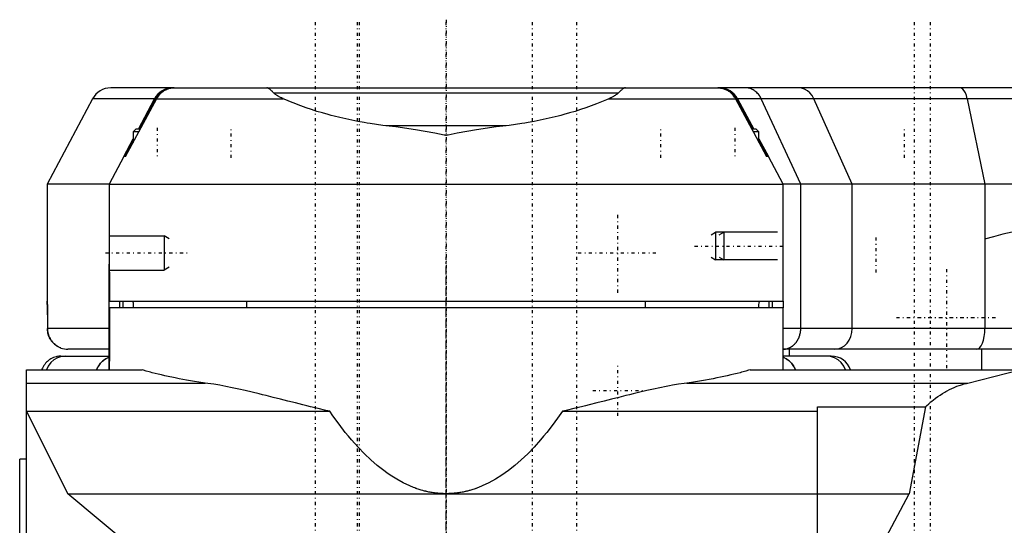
# Model space of a CAD drawing. Extents: x -545 to 345, y -109 to 109.
# Tile 4 of 6: x -162 to -19, y 35 to 109. Entities that reach past the tile are written whole.
import ezdxf

# ---------------------------------------------------------------- set-up
doc = ezdxf.new("R2010")
doc.units = 0
doc.linetypes.add('CENTER', pattern=[1.5, 0.45, -0.5, 0.05, -0.5])
for name, color, linetype in [('AM_0', 7, 'CONTINUOUS'), ('AM_10', 7, 'CONTINUOUS'), ('AM_7', 7, 'CENTER')]:
    doc.layers.add(name, color=color, linetype=linetype)

msp = doc.modelspace()

# ---------------------------------------------------------------- linework, layer by layer
at = {"layer": 'AM_0', "color": 7, "linetype": 'CONTINUOUS'}
for p, q in [((-139.75, 99), (-148.75, 99)), ((-140.04, 98.95), (-140.03, 98.95)), ((-139.75, 99), (-60.25, 99)), ((30.75, 99), (-60.48, 99)), ((-151.4, 97.41), (-158, 85)), ((-142.4, 97.41), (-151.4, 97.41)), ((-146.61, 89), (-142.08, 97.45)), ((-144.74, 93), (-142.4, 97.41)), ((-144.61, 93), (-142.26, 97.41)), ((-142.26, 97.41), (-142.4, 97.41)), ((-142.11, 97.41), (-123.67, 97.41)), ((-142, 97.82), (-142, 97.59)), ((-74.95, 98.24), (-125.05, 98.24)), ((-76.33, 97.41), (-57.89, 97.41)), ((-58, 97.82), (-58, 97.59)), ((-57.92, 97.45), (-53.39, 89)), ((-57.89, 97.41), (-55.54, 93)), ((-57.74, 97.41), (-57.6, 97.41)), ((-57.74, 97.41), (-55.39, 93)), ((-57.6, 97.41), (-55.26, 93)), ((17.15, 97.41), (-57.6, 97.41)), ((-48.42, 85), (-54.17, 97.41)), ((-40.93, 85), (-46.53, 97.41)), ((-24.22, 97.41), (-21.64, 85)), ((-91.26, 93.47), (-108.74, 93.47)), ((-145.1, 93), (-145.5, 92.6)), ((-145.5, 92.6), (-145.5, 91.07)), ((-144.68, 92.6), (-145.5, 92.6)), ((-144.46, 93), (-145.1, 93)), ((-99.71, 92.13), (-100.29, 92.13)), ((-54.9, 93), (-55.54, 93)), ((-54.5, 92.6), (-55.32, 92.6)), ((-54.5, 92.6), (-54.9, 93)), ((-54.5, 91.07), (-54.5, 92.6)), ((-146.87, 89), (-145.5, 91.58)), ((-146.74, 89), (-145.5, 91.33)), ((-54.5, 91.58), (-53.13, 89)), ((-54.5, 91.33), (-53.26, 89)), ((-146.87, 89), (-149, 85)), ((-146.61, 89), (-146.87, 89)), ((-53.13, 89), (-53.39, 89)), ((-51, 85), (-53.13, 89)), ((-158, 85), (-158, 68)), ((-149.05, 85), (-158, 85)), ((-149, 85), (-149, 73.43)), ((-149, 85), (-51, 85)), ((-51, 68), (-51, 85)), ((40, 85), (-50.98, 85)), ((-48.42, 64), (-48.42, 85)), ((-40.93, 64), (-40.93, 85)), ((-21.64, 85), (-21.64, 64)), ((-149, 73.42), (-149, 73.43)), ((-149, 58.06), (-149, 73.37)), ((-148.97, 72.33), (-148.97, 72.42)), ((-148.96, 72.06), (-148.96, 72.15)), ((-148.96, 71.43), (-148.96, 68)), ((-148.96, 68), (-51, 68)), ((-147.48, 68), (-147.48, 67)), ((-147.44, 67), (-147.44, 68)), ((-146.96, 67), (-146.96, 68)), ((-129, 68), (-129, 67)), ((-71, 67), (-71, 68)), ((-53.04, 68), (-53.04, 67)), ((-52.56, 68), (-52.56, 67)), ((-52.52, 67), (-52.52, 68)), ((-51, 68), (-51, 67)), ((-157.97, 66), (-157.97, 64)), ((-51, 67), (-148.96, 67)), ((-148.96, 67), (-148.96, 60)), ((-51, 58), (-51, 67)), ((-149.05, 64), (-157.97, 64)), ((5.41, 64), (-50.98, 64)), ((-156, 61.18), (-156, 61.17)), ((-149.04, 61), (-155, 61)), ((0.94, 61), (-51, 61)), ((-50.08, 60), (-50.08, 61)), ((-22.07, 58), (-22.07, 61)), ((-156, 60), (-149, 60)), ((-44, 60), (-51, 60)), ((-161, 58), (-144.2, 58)), ((-161, 2), (-161, 58)), ((-149, 58.02), (-148.99, 58.21)), ((-55.8, 58), (-14, 58)), ((-24.14, 56.08), (-16.58, 58)), ((-161, 56.08), (-135.03, 56.08)), ((-64.97, 56.08), (-24.14, 56.08)), ((-161, 51.99), (-116.92, 51.99)), ((-161, 51.94), (-155, 40)), ((-83.08, 51.99), (-46, 51.99)), ((-46, 52.62), (-30.28, 52.62)), ((-46, 21.69), (-46, 52.62)), ((-30.28, 52.62), (-32.65, 40)), ((-161, 45), (-162, 45)), ((-162, -45), (-162, 45)), ((-155, 40), (-32.65, 40)), ((-133.59, 22.18), (-155, 40)), ((-37.85, 30.18), (-32.65, 40))]:
    msp.add_line(p, q, dxfattribs=at)
for points in [[(-46.53, 97.41), (-46.78, 97.86), (-47.09, 98.25), (-47.46, 98.57), (-47.87, 98.81), (-48.32, 98.95), (-48.77, 99)], [(-24.22, 97.41), (-24.34, 97.86), (-24.48, 98.25), (-24.65, 98.57), (-24.84, 98.81), (-25.05, 98.95), (-25.26, 99)], [(-43.48, 61), (-42.98, 61.06), (-42.5, 61.23), (-42.06, 61.51), (-41.68, 61.88), (-41.36, 62.33), (-41.12, 62.85), (-40.98, 63.41), (-40.93, 64)], [(-22.82, 61), (-22.59, 61.06), (-22.37, 61.23), (-22.17, 61.51), (-21.99, 61.88), (-21.84, 62.33), (-21.73, 62.85), (-21.67, 63.41), (-21.64, 64)], [(-155.31, 60), (-155.91, 59.94), (-156.49, 59.75), (-157.02, 59.45), (-157.48, 59.05), (-157.84, 58.56), (-158.1, 58)], [(-149, 59.83), (-149.48, 59.61), (-149.91, 59.3), (-150.29, 58.93), (-150.59, 58.49), (-150.81, 58)], [(-49.19, 58), (-49.41, 58.49), (-49.71, 58.93), (-50.09, 59.3), (-50.52, 59.61), (-51, 59.83)], [(-41.9, 58), (-42.16, 58.56), (-42.52, 59.05), (-42.98, 59.45), (-43.51, 59.75), (-44.09, 59.94), (-44.69, 60)]]:
    msp.add_lwpolyline(points, dxfattribs=at)
for points in [[(-142, 97.82, 0), (-141.95, 97.88, 0), (-141.85, 98.01, 0), (-141.74, 98.12, 0), (-141.68, 98.18, 0), (-141.62, 98.23, 0), (-141.5, 98.33, 0), (-141.37, 98.43, 0), (-141.24, 98.52, 0), (-141.11, 98.6, 0), (-140.97, 98.68, 0), (-140.9, 98.71, 0), (-140.83, 98.74, 0), (-140.68, 98.8, 0), (-140.54, 98.85, 0), (-140.4, 98.89, 0), (-140.25, 98.93, 0), (-140.1, 98.96, 0), (-140.03, 98.97, 0), (-139.96, 98.98, 0), (-139.81, 98.99, 0), (-139.67, 99, 0), (-139.6, 99, 0)], [(-139.52, 99, 0), (-139.59, 99, 0), (-139.74, 98.99, 0), (-139.9, 98.97, 0), (-139.97, 98.96, 0), (-140.05, 98.95, 0), (-140.21, 98.91, 0), (-140.36, 98.87, 0), (-140.52, 98.81, 0), (-140.67, 98.75, 0), (-140.82, 98.68, 0), (-140.89, 98.64, 0), (-140.97, 98.6, 0), (-141.11, 98.51, 0), (-141.25, 98.41, 0), (-141.38, 98.3, 0), (-141.51, 98.19, 0), (-141.63, 98.07, 0), (-141.69, 98, 0), (-141.75, 97.94, 0), (-141.85, 97.8, 0), (-141.95, 97.66, 0), (-142, 97.59, 0)], [(-142, 97.59, 0), (-141.97, 97.64, 0), (-141.9, 97.74, 0), (-141.83, 97.83, 0), (-141.8, 97.88, 0), (-141.76, 97.92, 0), (-141.68, 98.01, 0), (-141.6, 98.1, 0), (-141.52, 98.18, 0), (-141.43, 98.26, 0), (-141.34, 98.33, 0), (-141.3, 98.37, 0), (-141.25, 98.4, 0), (-141.16, 98.47, 0), (-141.06, 98.54, 0), (-140.97, 98.6, 0), (-140.87, 98.65, 0), (-140.76, 98.7, 0), (-140.71, 98.73, 0), (-140.66, 98.75, 0), (-140.56, 98.8, 0), (-140.45, 98.84, 0), (-140.4, 98.85, 0)], [(-139.82, 98.98, 0), (-139.77, 98.99, 0), (-139.67, 99, 0), (-139.57, 99, 0), (-139.52, 99, 0)], [(-125.05, 98.24, 0), (-125.09, 98.28, 0), (-125.18, 98.37, 0), (-125.26, 98.45, 0), (-125.3, 98.49, 0), (-125.33, 98.53, 0), (-125.41, 98.6, 0), (-125.48, 98.66, 0), (-125.55, 98.72, 0), (-125.61, 98.78, 0), (-125.68, 98.83, 0), (-125.71, 98.85, 0), (-125.74, 98.87, 0), (-125.8, 98.91, 0), (-125.85, 98.93, 0), (-125.9, 98.96, 0), (-125.94, 98.97, 0), (-125.98, 98.99, 0), (-126, 98.99, 0), (-126.01, 98.99, 0), (-126.04, 99, 0), (-126.06, 99, 0), (-126.07, 99, 0), (-126.07, 99, 0), (-126.07, 99, 0), (-126.07, 99, 0), (-126.08, 99, 0), (-126.08, 99, 0), (-126.08, 99, 0), (-126.08, 99, 0), (-126.08, 99, 0), (-126.08, 99, 0), (-126.08, 99, 0), (-126.08, 99, 0), (-126.08, 99, 0), (-126.08, 99, 0), (-126.08, 99, 0), (-126.08, 99, 0), (-126.08, 99, 0), (-126.08, 99, 0), (-126.08, 99, 0), (-126.08, 99, 0), (-126.08, 99, 0), (-126.08, 99, 0), (-126.08, 99, 0), (-126.08, 99, 0), (-126.08, 99, 0), (-126.08, 99, 0), (-126.08, 99, 0), (-126.08, 99, 0), (-126.08, 99, 0), (-126.08, 99, 0), (-126.08, 99, 0), (-126.08, 99, 0), (-126.08, 99, 0), (-126.08, 99, 0), (-126.08, 99, 0), (-126.08, 99, 0), (-126.08, 99, 0), (-126.08, 99, 0), (-126.08, 99, 0), (-126.08, 99, 0), (-126.08, 99, 0), (-126.08, 99, 0), (-126.08, 99, 0), (-126.08, 99, 0), (-126.08, 99, 0), (-126.08, 99, 0), (-126.08, 99, 0), (-126.08, 99, 0), (-126.08, 99, 0), (-126.08, 99, 0), (-126.08, 99, 0), (-126.08, 99, 0), (-126.08, 99, 0), (-126.08, 99, 0), (-126.08, 99, 0), (-126.08, 99, 0), (-126.08, 99, 0), (-126.08, 99, 0), (-126.08, 99, 0), (-126.08, 99, 0), (-126.08, 99, 0), (-126.08, 99, 0), (-126.08, 99, 0), (-126.08, 99, 0), (-126.08, 99, 0), (-126.08, 99, 0), (-126.08, 99, 0), (-126.08, 99, 0), (-126.08, 99, 0), (-126.08, 99, 0), (-126.08, 99, 0), (-126.08, 99, 0), (-126.08, 99, 0), (-126.08, 99, 0), (-126.08, 99, 0), (-126.08, 99, 0), (-126.08, 99, 0), (-126.08, 99, 0), (-126.08, 99, 0), (-126.08, 99, 0), (-126.08, 99, 0), (-126.08, 99, 0), (-126.08, 99, 0), (-126.08, 99, 0), (-126.08, 99, 0), (-126.08, 99, 0), (-126.08, 99, 0), (-126.08, 99, 0), (-126.08, 99, 0), (-126.08, 99, 0), (-126.08, 99, 0)], [(-73.92, 99, 0), (-73.92, 99, 0), (-73.92, 99, 0), (-73.92, 99, 0), (-73.92, 99, 0), (-73.92, 99, 0), (-73.92, 99, 0), (-73.92, 99, 0), (-73.92, 99, 0), (-73.92, 99, 0), (-73.92, 99, 0), (-73.92, 99, 0), (-73.92, 99, 0), (-73.92, 99, 0), (-73.92, 99, 0), (-73.92, 99, 0), (-73.92, 99, 0), (-73.92, 99, 0), (-73.92, 99, 0), (-73.92, 99, 0), (-73.92, 99, 0), (-73.92, 99, 0), (-73.92, 99, 0), (-73.92, 99, 0), (-73.92, 99, 0), (-73.92, 99, 0), (-73.92, 99, 0), (-73.92, 99, 0), (-73.92, 99, 0), (-73.92, 99, 0), (-73.92, 99, 0), (-73.92, 99, 0), (-73.92, 99, 0), (-73.92, 99, 0), (-73.92, 99, 0), (-73.92, 99, 0), (-73.92, 99, 0), (-73.92, 99, 0), (-73.92, 99, 0), (-73.92, 99, 0), (-73.92, 99, 0), (-73.92, 99, 0), (-73.92, 99, 0), (-73.92, 99, 0), (-73.92, 99, 0), (-73.92, 99, 0), (-73.92, 99, 0), (-73.92, 99, 0), (-73.92, 99, 0), (-73.92, 99, 0), (-73.92, 99, 0), (-73.92, 99, 0), (-73.92, 99, 0), (-73.92, 99, 0), (-73.92, 99, 0), (-73.92, 99, 0), (-73.92, 99, 0), (-73.92, 99, 0), (-73.92, 99, 0), (-73.92, 99, 0), (-73.92, 99, 0), (-73.92, 99, 0), (-73.92, 99, 0), (-73.92, 99, 0), (-73.92, 99, 0), (-73.92, 99, 0), (-73.92, 99, 0), (-73.92, 99, 0), (-73.92, 99, 0), (-73.92, 99, 0), (-73.92, 99, 0), (-73.92, 99, 0), (-73.92, 99, 0), (-73.92, 99, 0), (-73.92, 99, 0), (-73.93, 99, 0), (-73.93, 99, 0), (-73.94, 99, 0), (-73.94, 99, 0), (-73.95, 99, 0), (-73.98, 98.99, 0), (-74.02, 98.98, 0), (-74.05, 98.98, 0), (-74.07, 98.97, 0), (-74.12, 98.95, 0), (-74.17, 98.93, 0), (-74.22, 98.9, 0), (-74.27, 98.86, 0), (-74.33, 98.82, 0), (-74.35, 98.8, 0), (-74.38, 98.78, 0), (-74.44, 98.73, 0), (-74.5, 98.68, 0), (-74.56, 98.62, 0), (-74.63, 98.56, 0), (-74.7, 98.5, 0), (-74.73, 98.46, 0), (-74.77, 98.43, 0), (-74.84, 98.36, 0), (-74.91, 98.28, 0), (-74.95, 98.24, 0)], [(-58, 97.59, 0), (-58.05, 97.66, 0), (-58.15, 97.8, 0), (-58.25, 97.94, 0), (-58.31, 98, 0), (-58.37, 98.07, 0), (-58.49, 98.19, 0), (-58.62, 98.3, 0), (-58.75, 98.41, 0), (-58.89, 98.51, 0), (-59.03, 98.6, 0), (-59.11, 98.64, 0), (-59.18, 98.68, 0), (-59.33, 98.75, 0), (-59.48, 98.81, 0), (-59.64, 98.87, 0), (-59.8, 98.91, 0), (-59.95, 98.95, 0), (-60.03, 98.96, 0), (-60.1, 98.97, 0), (-60.26, 98.99, 0), (-60.41, 99, 0), (-60.48, 99, 0)], [(-60.4, 99, 0), (-60.33, 99, 0), (-60.19, 98.99, 0), (-60.05, 98.98, 0), (-59.97, 98.97, 0), (-59.9, 98.96, 0), (-59.75, 98.93, 0), (-59.61, 98.9, 0), (-59.46, 98.85, 0), (-59.31, 98.8, 0), (-59.17, 98.74, 0), (-59.1, 98.71, 0), (-59.03, 98.68, 0), (-58.89, 98.6, 0), (-58.76, 98.52, 0), (-58.63, 98.43, 0), (-58.5, 98.33, 0), (-58.38, 98.23, 0), (-58.32, 98.18, 0), (-58.26, 98.12, 0), (-58.15, 98.01, 0), (-58.05, 97.88, 0), (-58, 97.82, 0)], [(-60.39, 99, 0), (-60.33, 99, 0), (-60.21, 98.99, 0), (-60.09, 98.97, 0), (-60.03, 98.96, 0), (-59.97, 98.95, 0), (-59.85, 98.93, 0), (-59.73, 98.89, 0), (-59.61, 98.86, 0), (-59.49, 98.81, 0), (-59.37, 98.77, 0), (-59.31, 98.74, 0), (-59.25, 98.71, 0), (-59.13, 98.65, 0), (-59.02, 98.59, 0), (-58.91, 98.52, 0), (-58.8, 98.44, 0), (-58.7, 98.36, 0), (-58.64, 98.32, 0), (-58.59, 98.28, 0), (-58.49, 98.19, 0), (-58.4, 98.1, 0), (-58.35, 98.05, 0)], [(-54.17, 97.41, 0), (-54.21, 97.49, 0), (-54.29, 97.64, 0), (-54.38, 97.79, 0), (-54.43, 97.86, 0), (-54.48, 97.93, 0), (-54.58, 98.06, 0), (-54.69, 98.19, 0), (-54.81, 98.31, 0), (-54.93, 98.42, 0), (-55.06, 98.52, 0), (-55.13, 98.57, 0), (-55.2, 98.62, 0), (-55.34, 98.7, 0), (-55.48, 98.77, 0), (-55.63, 98.84, 0), (-55.78, 98.89, 0), (-55.93, 98.93, 0), (-56.01, 98.95, 0), (-56.09, 98.97, 0), (-56.24, 98.99, 0), (-56.4, 99, 0), (-56.48, 99, 0)], [(-142.26, 97.41, 0), (-142.23, 97.48, 0), (-142.14, 97.62, 0), (-142.05, 97.75, 0), (-142, 97.82, 0)], [(-142, 97.59, 0), (-142.02, 97.56, 0), (-142.06, 97.5, 0), (-142.09, 97.44, 0), (-142.11, 97.41, 0)], [(-142.08, 97.45, 0), (-142.07, 97.48, 0), (-142.04, 97.52, 0), (-142.01, 97.57, 0), (-142, 97.59, 0)], [(-123.67, 97.41, 0), (-123.71, 97.43, 0), (-123.81, 97.47, 0), (-123.9, 97.52, 0), (-123.95, 97.54, 0), (-123.99, 97.56, 0), (-124.08, 97.6, 0), (-124.17, 97.65, 0), (-124.25, 97.69, 0), (-124.33, 97.74, 0), (-124.42, 97.78, 0), (-124.45, 97.81, 0), (-124.49, 97.83, 0), (-124.57, 97.88, 0), (-124.64, 97.92, 0), (-124.71, 97.97, 0), (-124.78, 98.02, 0), (-124.85, 98.06, 0), (-124.88, 98.09, 0), (-124.91, 98.11, 0), (-124.96, 98.16, 0), (-125.02, 98.21, 0), (-125.05, 98.24, 0)], [(-108.74, 93.47, 0), (-109.2, 93.53, 0), (-110.12, 93.66, 0), (-111.03, 93.8, 0), (-111.48, 93.87, 0), (-111.93, 93.95, 0), (-112.82, 94.11, 0), (-113.71, 94.29, 0), (-114.58, 94.48, 0), (-115.44, 94.67, 0), (-116.29, 94.88, 0), (-116.71, 94.99, 0), (-117.13, 95.1, 0), (-117.95, 95.34, 0), (-118.77, 95.58, 0), (-119.56, 95.83, 0), (-120.34, 96.1, 0), (-121.11, 96.37, 0), (-121.49, 96.51, 0), (-121.86, 96.66, 0), (-122.6, 96.95, 0), (-123.31, 97.25, 0), (-123.67, 97.41, 0)], [(-76.33, 97.41, 0), (-76.69, 97.25, 0), (-77.4, 96.95, 0), (-78.14, 96.66, 0), (-78.51, 96.51, 0), (-78.89, 96.37, 0), (-79.66, 96.1, 0), (-80.44, 95.83, 0), (-81.23, 95.58, 0), (-82.05, 95.34, 0), (-82.87, 95.1, 0), (-83.29, 94.99, 0), (-83.71, 94.88, 0), (-84.56, 94.67, 0), (-85.42, 94.48, 0), (-86.29, 94.29, 0), (-87.18, 94.11, 0), (-88.07, 93.95, 0), (-88.52, 93.87, 0), (-88.97, 93.8, 0), (-89.88, 93.66, 0), (-90.8, 93.53, 0), (-91.26, 93.47, 0)], [(-74.95, 98.24, 0), (-74.98, 98.21, 0), (-75.04, 98.16, 0), (-75.09, 98.11, 0), (-75.12, 98.09, 0), (-75.15, 98.06, 0), (-75.22, 98.02, 0), (-75.29, 97.97, 0), (-75.36, 97.92, 0), (-75.43, 97.88, 0), (-75.51, 97.83, 0), (-75.55, 97.81, 0), (-75.58, 97.78, 0), (-75.67, 97.74, 0), (-75.75, 97.69, 0), (-75.83, 97.65, 0), (-75.92, 97.6, 0), (-76.01, 97.56, 0), (-76.05, 97.54, 0), (-76.1, 97.52, 0), (-76.19, 97.47, 0), (-76.29, 97.43, 0), (-76.33, 97.41, 0)], [(-58.11, 97.76, 0), (-58.09, 97.73, 0), (-58.05, 97.67, 0), (-58.02, 97.62, 0), (-58, 97.59, 0)], [(-58, 97.82, 0), (-57.95, 97.75, 0), (-57.86, 97.62, 0), (-57.77, 97.48, 0), (-57.74, 97.41, 0)], [(-58, 97.59, 0), (-57.99, 97.57, 0), (-57.96, 97.52, 0), (-57.93, 97.48, 0), (-57.92, 97.45, 0)], [(-100.29, 92.13, 0), (-101.63, 92.4, 0), (-104.42, 92.91, 0), (-107.3, 93.32, 0), (-108.74, 93.47, 0)], [(-91.26, 93.47, 0), (-92.7, 93.32, 0), (-95.58, 92.91, 0), (-98.37, 92.4, 0), (-99.71, 92.13, 0)], [(-149, 73.43, 0), (-149, 73.43, 0), (-149, 73.43, 0), (-149, 73.43, 0), (-149, 73.43, 0), (-149, 73.43, 0), (-149, 73.43, 0), (-149, 73.42, 0), (-149, 73.42, 0), (-149, 73.42, 0), (-149, 73.42, 0), (-149, 73.41, 0), (-149, 73.41, 0), (-149, 73.41, 0), (-149, 73.4, 0), (-149, 73.4, 0), (-149, 73.39, 0), (-149, 73.39, 0), (-149, 73.38, 0), (-149, 73.38, 0), (-149, 73.37, 0), (-149, 73.37, 0), (-149, 73.36, 0), (-149, 73.36, 0), (-149, 73.35, 0), (-149, 73.34, 0), (-149, 73.34, 0), (-149, 73.33, 0), (-149, 73.32, 0), (-149, 73.31, 0), (-149, 73.3, 0), (-148.99, 73.29, 0), (-148.99, 73.28, 0), (-148.99, 73.28, 0), (-148.99, 73.27, 0), (-148.99, 73.26, 0), (-148.99, 73.25, 0), (-148.99, 73.24, 0), (-148.99, 73.22, 0), (-148.99, 73.21, 0), (-148.99, 73.2, 0), (-148.99, 73.2, 0), (-148.99, 73.18, 0), (-148.99, 73.17, 0), (-148.99, 73.15, 0), (-148.99, 73.14, 0), (-148.99, 73.12, 0), (-148.99, 73.11, 0), (-148.99, 73.11, 0), (-148.99, 73.09, 0), (-148.99, 73.07, 0), (-148.99, 73.06, 0), (-148.99, 73.04, 0), (-148.99, 73.02, 0), (-148.98, 73.01, 0), (-148.98, 73, 0), (-148.98, 72.99, 0), (-148.98, 72.97, 0), (-148.98, 72.95, 0), (-148.98, 72.93, 0), (-148.98, 72.91, 0), (-148.98, 72.9, 0), (-148.98, 72.89, 0), (-148.98, 72.87, 0), (-148.98, 72.85, 0), (-148.98, 72.84, 0), (-148.98, 72.83, 0), (-148.98, 72.81, 0), (-148.98, 72.79, 0), (-148.98, 72.78, 0), (-148.98, 72.77, 0), (-148.98, 72.75, 0), (-148.98, 72.73, 0), (-148.98, 72.71, 0), (-148.98, 72.69, 0), (-148.97, 72.66, 0), (-148.97, 72.65, 0), (-148.97, 72.64, 0), (-148.97, 72.62, 0), (-148.97, 72.59, 0), (-148.97, 72.57, 0), (-148.97, 72.55, 0), (-148.97, 72.52, 0), (-148.97, 72.51, 0), (-148.97, 72.5, 0), (-148.97, 72.47, 0), (-148.97, 72.45, 0), (-148.97, 72.42, 0), (-148.97, 72.4, 0), (-148.97, 72.37, 0), (-148.97, 72.36, 0), (-148.97, 72.34, 0), (-148.97, 72.32, 0), (-148.97, 72.29, 0), (-148.97, 72.26, 0), (-148.97, 72.24, 0), (-148.97, 72.21, 0), (-148.97, 72.2, 0), (-148.96, 72.18, 0), (-148.96, 72.15, 0), (-148.96, 72.13, 0), (-148.96, 72.1, 0), (-148.96, 72.07, 0), (-148.96, 72.04, 0), (-148.96, 72.03, 0), (-148.96, 72.01, 0), (-148.96, 71.99, 0), (-148.96, 71.96, 0), (-148.96, 71.94, 0), (-148.96, 71.93, 0), (-148.96, 71.9, 0), (-148.96, 71.87, 0), (-148.96, 71.86, 0), (-148.96, 71.84, 0), (-148.96, 71.81, 0), (-148.96, 71.79, 0), (-148.96, 71.76, 0), (-148.96, 71.73, 0), (-148.96, 71.7, 0), (-148.96, 71.69, 0), (-148.96, 71.67, 0), (-148.96, 71.64, 0), (-148.96, 71.61, 0), (-148.96, 71.59, 0), (-148.96, 71.56, 0), (-148.96, 71.53, 0), (-148.96, 71.51, 0), (-148.96, 71.5, 0), (-148.96, 71.47, 0), (-148.96, 71.44, 0), (-148.96, 71.43, 0)], [(-158, 68, 0), (-158, 68, 0), (-158, 68, 0), (-158, 68, 0), (-158, 68, 0), (-158, 68, 0), (-158, 68, 0), (-158, 67.99, 0), (-158, 67.99, 0), (-158, 67.99, 0), (-158, 67.99, 0), (-158, 67.98, 0), (-158, 67.98, 0), (-158, 67.98, 0), (-158, 67.97, 0), (-158, 67.97, 0), (-158, 67.96, 0), (-158, 67.96, 0), (-158, 67.95, 0), (-158, 67.95, 0), (-158, 67.94, 0), (-158, 67.94, 0), (-158, 67.93, 0), (-158, 67.93, 0), (-158, 67.92, 0), (-158, 67.91, 0), (-158, 67.91, 0), (-158, 67.9, 0), (-158, 67.89, 0), (-158, 67.88, 0), (-158, 67.87, 0), (-158, 67.86, 0), (-158, 67.85, 0), (-157.99, 67.85, 0), (-157.99, 67.84, 0), (-157.99, 67.83, 0), (-157.99, 67.82, 0), (-157.99, 67.81, 0), (-157.99, 67.79, 0), (-157.99, 67.78, 0), (-157.99, 67.77, 0), (-157.99, 67.77, 0), (-157.99, 67.75, 0), (-157.99, 67.74, 0), (-157.99, 67.72, 0), (-157.99, 67.71, 0), (-157.99, 67.69, 0), (-157.99, 67.68, 0), (-157.99, 67.68, 0), (-157.99, 67.66, 0), (-157.99, 67.64, 0), (-157.99, 67.63, 0), (-157.99, 67.61, 0), (-157.99, 67.59, 0), (-157.99, 67.58, 0), (-157.99, 67.57, 0), (-157.99, 67.56, 0), (-157.99, 67.54, 0), (-157.99, 67.52, 0), (-157.98, 67.5, 0), (-157.98, 67.48, 0), (-157.98, 67.47, 0), (-157.98, 67.46, 0), (-157.98, 67.44, 0), (-157.98, 67.42, 0), (-157.98, 67.41, 0), (-157.98, 67.4, 0), (-157.98, 67.38, 0), (-157.98, 67.36, 0), (-157.98, 67.35, 0), (-157.98, 67.34, 0), (-157.98, 67.32, 0), (-157.98, 67.3, 0), (-157.98, 67.28, 0), (-157.98, 67.26, 0), (-157.98, 67.23, 0), (-157.98, 67.22, 0), (-157.98, 67.21, 0), (-157.98, 67.19, 0), (-157.98, 67.16, 0), (-157.98, 67.14, 0), (-157.98, 67.12, 0), (-157.98, 67.09, 0), (-157.98, 67.08, 0), (-157.98, 67.07, 0), (-157.97, 67.04, 0), (-157.97, 67.02, 0), (-157.97, 66.99, 0), (-157.97, 66.97, 0), (-157.97, 66.94, 0), (-157.97, 66.93, 0), (-157.97, 66.91, 0), (-157.97, 66.89, 0), (-157.97, 66.86, 0), (-157.97, 66.83, 0), (-157.97, 66.81, 0), (-157.97, 66.78, 0), (-157.97, 66.77, 0), (-157.97, 66.75, 0), (-157.97, 66.72, 0), (-157.97, 66.7, 0), (-157.97, 66.67, 0), (-157.97, 66.64, 0), (-157.97, 66.61, 0), (-157.97, 66.6, 0), (-157.97, 66.58, 0), (-157.97, 66.56, 0), (-157.97, 66.53, 0), (-157.97, 66.51, 0), (-157.97, 66.5, 0), (-157.97, 66.47, 0), (-157.97, 66.44, 0), (-157.97, 66.43, 0), (-157.97, 66.41, 0), (-157.97, 66.38, 0), (-157.97, 66.36, 0), (-157.97, 66.33, 0), (-157.97, 66.3, 0), (-157.97, 66.27, 0), (-157.97, 66.26, 0), (-157.97, 66.24, 0), (-157.97, 66.21, 0), (-157.97, 66.18, 0), (-157.97, 66.16, 0), (-157.97, 66.13, 0), (-157.97, 66.1, 0), (-157.97, 66.08, 0), (-157.97, 66.07, 0), (-157.97, 66.04, 0), (-157.97, 66.01, 0), (-157.97, 66, 0)], [(-157.97, 66, 0), (-157.97, 66.01, 0), (-157.97, 66.04, 0), (-157.97, 66.07, 0), (-157.97, 66.08, 0), (-157.97, 66.09, 0), (-157.97, 66.12, 0), (-157.97, 66.15, 0), (-157.97, 66.17, 0), (-157.97, 66.2, 0), (-157.97, 66.23, 0), (-157.97, 66.24, 0), (-157.97, 66.25, 0), (-157.97, 66.28, 0), (-157.97, 66.31, 0), (-157.97, 66.33, 0), (-157.97, 66.36, 0), (-157.97, 66.39, 0), (-157.97, 66.4, 0), (-157.97, 66.41, 0), (-157.97, 66.44, 0), (-157.97, 66.47, 0), (-157.97, 66.48, 0), (-157.97, 66.49, 0), (-157.97, 66.52, 0), (-157.97, 66.55, 0), (-157.97, 66.56, 0), (-157.97, 66.57, 0), (-157.97, 66.6, 0), (-157.97, 66.63, 0), (-157.97, 66.65, 0), (-157.97, 66.68, 0), (-157.97, 66.71, 0), (-157.97, 66.72, 0), (-157.97, 66.73, 0), (-157.97, 66.76, 0), (-157.97, 66.78, 0), (-157.97, 66.81, 0), (-157.97, 66.83, 0), (-157.97, 66.86, 0), (-157.97, 66.87, 0), (-157.97, 66.88, 0), (-157.97, 66.91, 0), (-157.97, 66.93, 0), (-157.97, 66.96, 0), (-157.97, 66.98, 0), (-157.97, 67.01, 0), (-157.97, 67.02, 0), (-157.97, 67.03, 0), (-157.98, 67.05, 0), (-157.98, 67.08, 0), (-157.98, 67.1, 0), (-157.98, 67.12, 0), (-157.98, 67.15, 0), (-157.98, 67.16, 0), (-157.98, 67.17, 0), (-157.98, 67.19, 0), (-157.98, 67.21, 0), (-157.98, 67.23, 0), (-157.98, 67.25, 0), (-157.98, 67.27, 0), (-157.98, 67.29, 0), (-157.98, 67.3, 0), (-157.98, 67.32, 0), (-157.98, 67.34, 0), (-157.98, 67.35, 0), (-157.98, 67.36, 0), (-157.98, 67.37, 0), (-157.98, 67.39, 0), (-157.98, 67.4, 0), (-157.98, 67.41, 0), (-157.98, 67.43, 0), (-157.98, 67.45, 0), (-157.98, 67.47, 0), (-157.98, 67.49, 0), (-157.98, 67.5, 0), (-157.99, 67.51, 0), (-157.99, 67.52, 0), (-157.99, 67.54, 0), (-157.99, 67.55, 0), (-157.99, 67.57, 0), (-157.99, 67.59, 0), (-157.99, 67.6, 0), (-157.99, 67.61, 0), (-157.99, 67.62, 0), (-157.99, 67.64, 0), (-157.99, 67.65, 0), (-157.99, 67.67, 0), (-157.99, 67.68, 0), (-157.99, 67.7, 0), (-157.99, 67.7, 0), (-157.99, 67.71, 0), (-157.99, 67.73, 0), (-157.99, 67.74, 0), (-157.99, 67.75, 0), (-157.99, 67.77, 0), (-157.99, 67.78, 0), (-157.99, 67.79, 0), (-157.99, 67.79, 0), (-157.99, 67.8, 0), (-157.99, 67.82, 0), (-157.99, 67.83, 0), (-157.99, 67.84, 0), (-157.99, 67.85, 0), (-158, 67.85, 0), (-158, 67.86, 0), (-158, 67.87, 0), (-158, 67.88, 0), (-158, 67.88, 0), (-158, 67.89, 0), (-158, 67.9, 0), (-158, 67.91, 0), (-158, 67.91, 0), (-158, 67.91, 0), (-158, 67.92, 0), (-158, 67.93, 0), (-158, 67.94, 0), (-158, 67.94, 0), (-158, 67.95, 0), (-158, 67.95, 0), (-158, 67.96, 0), (-158, 67.96, 0), (-158, 67.97, 0), (-158, 67.97, 0), (-158, 67.98, 0), (-158, 67.98, 0), (-158, 67.98, 0), (-158, 67.98, 0), (-158, 67.99, 0), (-158, 67.99, 0), (-158, 67.99, 0)], [(-145.44, 67.36, 0), (-145.44, 67.49, 0), (-145.47, 67.72, 0), (-145.53, 67.92, 0), (-145.57, 68, 0)], [(-145.46, 67.01, 0), (-145.45, 67.07, 0), (-145.44, 67.19, 0), (-145.44, 67.3, 0), (-145.44, 67.36, 0)], [(-54.43, 68, 0), (-54.47, 67.92, 0), (-54.53, 67.72, 0), (-54.56, 67.49, 0), (-54.56, 67.36, 0)], [(-54.56, 67.36, 0), (-54.56, 67.3, 0), (-54.56, 67.19, 0), (-54.55, 67.07, 0), (-54.54, 67.01, 0)], [(-157.97, 64, 0), (-157.96, 63.9, 0), (-157.95, 63.7, 0), (-157.92, 63.5, 0), (-157.9, 63.39, 0), (-157.88, 63.29, 0), (-157.82, 63.09, 0), (-157.76, 62.9, 0), (-157.68, 62.73, 0), (-157.59, 62.54, 0), (-157.48, 62.37, 0), (-157.42, 62.28, 0), (-157.36, 62.2, 0), (-157.23, 62.04, 0), (-157.1, 61.89, 0), (-156.96, 61.76, 0), (-156.8, 61.63, 0), (-156.63, 61.5, 0), (-156.54, 61.45, 0), (-156.45, 61.39, 0), (-156.27, 61.3, 0), (-156.09, 61.22, 0), (-156, 61.18, 0)], [(-156.3, 61.32, 0), (-156.39, 61.36, 0), (-156.55, 61.45, 0), (-156.71, 61.56, 0), (-156.78, 61.61, 0), (-156.86, 61.67, 0), (-156.99, 61.79, 0), (-157.12, 61.91, 0), (-157.24, 62.05, 0), (-157.36, 62.19, 0), (-157.47, 62.35, 0), (-157.52, 62.43, 0), (-157.57, 62.51, 0), (-157.66, 62.67, 0), (-157.73, 62.83, 0), (-157.79, 63, 0), (-157.85, 63.18, 0), (-157.9, 63.36, 0), (-157.91, 63.45, 0), (-157.93, 63.54, 0), (-157.95, 63.73, 0), (-157.96, 63.91, 0), (-157.97, 64, 0)], [(-51, 61, 0), (-50.98, 61, 0), (-50.94, 61, 0), (-50.91, 61, 0), (-50.89, 61, 0), (-50.87, 61.01, 0), (-50.83, 61.01, 0), (-50.79, 61.01, 0), (-50.76, 61.02, 0), (-50.72, 61.02, 0), (-50.68, 61.03, 0), (-50.66, 61.03, 0), (-50.64, 61.03, 0), (-50.61, 61.04, 0), (-50.57, 61.05, 0), (-50.53, 61.06, 0), (-50.5, 61.06, 0), (-50.46, 61.07, 0), (-50.44, 61.08, 0), (-50.42, 61.08, 0), (-50.39, 61.09, 0), (-50.35, 61.1, 0), (-50.33, 61.11, 0), (-50.31, 61.12, 0), (-50.28, 61.13, 0), (-50.24, 61.14, 0), (-50.22, 61.15, 0), (-50.21, 61.16, 0), (-50.17, 61.17, 0), (-50.13, 61.18, 0), (-50.1, 61.2, 0), (-50.06, 61.21, 0), (-50.03, 61.23, 0), (-50.01, 61.24, 0), (-49.99, 61.25, 0), (-49.96, 61.27, 0), (-49.93, 61.28, 0), (-49.89, 61.3, 0), (-49.86, 61.32, 0), (-49.82, 61.34, 0), (-49.81, 61.35, 0), (-49.79, 61.36, 0), (-49.76, 61.38, 0), (-49.73, 61.4, 0), (-49.69, 61.43, 0), (-49.66, 61.45, 0), (-49.63, 61.47, 0), (-49.61, 61.48, 0), (-49.6, 61.49, 0), (-49.57, 61.52, 0), (-49.53, 61.54, 0), (-49.5, 61.57, 0), (-49.47, 61.59, 0), (-49.44, 61.62, 0), (-49.43, 61.63, 0), (-49.41, 61.65, 0), (-49.38, 61.67, 0), (-49.36, 61.7, 0), (-49.33, 61.73, 0), (-49.3, 61.76, 0), (-49.27, 61.79, 0), (-49.26, 61.8, 0), (-49.24, 61.82, 0), (-49.22, 61.85, 0), (-49.19, 61.88, 0), (-49.18, 61.89, 0), (-49.16, 61.91, 0), (-49.14, 61.94, 0), (-49.11, 61.97, 0), (-49.1, 61.99, 0), (-49.09, 62, 0), (-49.06, 62.04, 0), (-49.04, 62.07, 0), (-49.01, 62.1, 0), (-48.99, 62.14, 0), (-48.97, 62.17, 0), (-48.95, 62.19, 0), (-48.94, 62.2, 0), (-48.92, 62.24, 0), (-48.9, 62.27, 0), (-48.88, 62.31, 0), (-48.86, 62.35, 0), (-48.84, 62.38, 0), (-48.83, 62.4, 0), (-48.82, 62.42, 0), (-48.8, 62.45, 0), (-48.78, 62.49, 0), (-48.76, 62.53, 0), (-48.74, 62.57, 0), (-48.72, 62.61, 0), (-48.71, 62.62, 0), (-48.7, 62.64, 0), (-48.69, 62.68, 0), (-48.67, 62.72, 0), (-48.66, 62.76, 0), (-48.64, 62.8, 0), (-48.63, 62.84, 0), (-48.62, 62.86, 0), (-48.61, 62.88, 0), (-48.6, 62.92, 0), (-48.58, 62.96, 0), (-48.57, 63, 0), (-48.56, 63.04, 0), (-48.55, 63.08, 0), (-48.54, 63.11, 0), (-48.54, 63.13, 0), (-48.53, 63.17, 0), (-48.52, 63.21, 0), (-48.51, 63.23, 0), (-48.51, 63.25, 0), (-48.5, 63.29, 0), (-48.49, 63.33, 0), (-48.48, 63.36, 0), (-48.48, 63.38, 0), (-48.47, 63.42, 0), (-48.47, 63.46, 0), (-48.46, 63.5, 0), (-48.45, 63.55, 0), (-48.45, 63.59, 0), (-48.44, 63.61, 0), (-48.44, 63.63, 0), (-48.44, 63.68, 0), (-48.43, 63.72, 0), (-48.43, 63.76, 0), (-48.43, 63.8, 0), (-48.43, 63.85, 0), (-48.43, 63.87, 0), (-48.42, 63.89, 0), (-48.42, 63.93, 0), (-48.42, 63.98, 0), (-48.42, 64, 0)], [(-156, 61.18, 0), (-156.02, 61.19, 0), (-156.05, 61.2, 0), (-156.09, 61.22, 0), (-156.1, 61.22, 0)], [(-156, 60, 0), (-156.1, 60, 0), (-156.3, 59.98, 0), (-156.51, 59.95, 0), (-156.61, 59.93, 0), (-156.71, 59.91, 0), (-156.91, 59.85, 0), (-157.09, 59.78, 0), (-157.27, 59.7, 0), (-157.45, 59.6, 0), (-157.63, 59.5, 0), (-157.72, 59.44, 0), (-157.8, 59.37, 0), (-157.96, 59.24, 0), (-158.1, 59.11, 0), (-158.23, 58.96, 0), (-158.36, 58.8, 0), (-158.48, 58.63, 0), (-158.54, 58.54, 0), (-158.59, 58.45, 0), (-158.68, 58.27, 0), (-158.76, 58.09, 0), (-158.79, 58, 0)], [(-150.79, 58, 0), (-150.77, 58.07, 0), (-150.72, 58.2, 0), (-150.66, 58.33, 0), (-150.62, 58.4, 0), (-150.59, 58.46, 0), (-150.51, 58.59, 0), (-150.43, 58.72, 0), (-150.34, 58.84, 0), (-150.24, 58.96, 0), (-150.15, 59.07, 0), (-150.1, 59.12, 0), (-150.05, 59.17, 0), (-149.94, 59.27, 0), (-149.83, 59.36, 0), (-149.71, 59.45, 0), (-149.58, 59.54, 0), (-149.45, 59.61, 0), (-149.39, 59.65, 0), (-149.32, 59.68, 0), (-149.19, 59.75, 0), (-149.06, 59.8, 0), (-149, 59.82, 0)], [(-148.96, 60, 0), (-148.96, 59.99, 0), (-148.96, 59.96, 0), (-148.96, 59.93, 0), (-148.96, 59.92, 0), (-148.96, 59.9, 0), (-148.96, 59.87, 0), (-148.96, 59.84, 0), (-148.96, 59.82, 0), (-148.96, 59.79, 0), (-148.96, 59.76, 0), (-148.96, 59.74, 0), (-148.96, 59.73, 0), (-148.96, 59.7, 0), (-148.96, 59.67, 0), (-148.96, 59.64, 0), (-148.96, 59.62, 0), (-148.96, 59.59, 0), (-148.96, 59.57, 0), (-148.96, 59.56, 0), (-148.96, 59.53, 0), (-148.96, 59.5, 0), (-148.96, 59.49, 0), (-148.96, 59.47, 0), (-148.96, 59.44, 0), (-148.96, 59.42, 0), (-148.96, 59.4, 0), (-148.96, 59.39, 0), (-148.96, 59.36, 0), (-148.96, 59.33, 0), (-148.96, 59.3, 0), (-148.96, 59.28, 0), (-148.96, 59.25, 0), (-148.97, 59.23, 0), (-148.97, 59.22, 0), (-148.97, 59.19, 0), (-148.97, 59.17, 0), (-148.97, 59.14, 0), (-148.97, 59.11, 0), (-148.97, 59.09, 0), (-148.97, 59.07, 0), (-148.97, 59.06, 0), (-148.97, 59.03, 0), (-148.97, 59.01, 0), (-148.97, 58.98, 0), (-148.97, 58.96, 0), (-148.97, 58.93, 0), (-148.97, 58.92, 0), (-148.97, 58.91, 0), (-148.97, 58.88, 0), (-148.97, 58.86, 0), (-148.97, 58.84, 0), (-148.97, 58.81, 0), (-148.97, 58.79, 0), (-148.97, 58.78, 0), (-148.97, 58.77, 0), (-148.98, 58.74, 0), (-148.98, 58.72, 0), (-148.98, 58.7, 0), (-148.98, 58.68, 0), (-148.98, 58.66, 0), (-148.98, 58.65, 0), (-148.98, 58.64, 0), (-148.98, 58.62, 0), (-148.98, 58.6, 0), (-148.98, 58.59, 0), (-148.98, 58.58, 0), (-148.98, 58.56, 0), (-148.98, 58.54, 0), (-148.98, 58.53, 0), (-148.98, 58.52, 0), (-148.98, 58.5, 0), (-148.98, 58.48, 0), (-148.98, 58.46, 0), (-148.98, 58.44, 0), (-148.98, 58.43, 0), (-148.98, 58.42, 0), (-148.99, 58.41, 0), (-148.99, 58.39, 0), (-148.99, 58.37, 0), (-148.99, 58.36, 0), (-148.99, 58.34, 0), (-148.99, 58.32, 0), (-148.99, 58.32, 0), (-148.99, 58.31, 0), (-148.99, 58.29, 0), (-148.99, 58.28, 0), (-148.99, 58.26, 0), (-148.99, 58.25, 0), (-148.99, 58.23, 0), (-148.99, 58.23, 0), (-148.99, 58.22, 0), (-148.99, 58.21, 0), (-148.99, 58.19, 0), (-148.99, 58.18, 0), (-148.99, 58.17, 0), (-148.99, 58.16, 0), (-148.99, 58.15, 0), (-148.99, 58.15, 0), (-148.99, 58.14, 0), (-149, 58.13, 0), (-149, 58.12, 0), (-149, 58.11, 0), (-149, 58.1, 0), (-149, 58.09, 0), (-149, 58.09, 0), (-149, 58.08, 0), (-149, 58.07, 0), (-149, 58.07, 0), (-149, 58.06, 0), (-149, 58.06, 0), (-149, 58.05, 0), (-149, 58.05, 0), (-149, 58.04, 0), (-149, 58.04, 0), (-149, 58.03, 0), (-149, 58.03, 0), (-149, 58.02, 0), (-149, 58.02, 0), (-149, 58.02, 0), (-149, 58.01, 0), (-149, 58.01, 0), (-149, 58.01, 0), (-149, 58.01, 0), (-149, 58, 0), (-149, 58, 0), (-149, 58, 0), (-149, 58, 0), (-149, 58, 0), (-149, 58, 0), (-149, 58, 0)], [(-51, 59.82, 0), (-50.93, 59.8, 0), (-50.8, 59.74, 0), (-50.67, 59.68, 0), (-50.61, 59.65, 0), (-50.54, 59.61, 0), (-50.42, 59.53, 0), (-50.29, 59.45, 0), (-50.17, 59.36, 0), (-50.06, 59.26, 0), (-49.95, 59.17, 0), (-49.9, 59.12, 0), (-49.85, 59.07, 0), (-49.76, 58.96, 0), (-49.66, 58.84, 0), (-49.57, 58.72, 0), (-49.49, 58.59, 0), (-49.41, 58.46, 0), (-49.38, 58.4, 0), (-49.34, 58.33, 0), (-49.28, 58.2, 0), (-49.23, 58.07, 0), (-49.21, 58, 0)], [(-135.03, 56.08, 0), (-135.34, 56.13, 0), (-135.96, 56.22, 0), (-136.56, 56.32, 0), (-136.85, 56.37, 0), (-137.14, 56.42, 0), (-137.72, 56.52, 0), (-138.28, 56.62, 0), (-138.83, 56.72, 0), (-139.37, 56.83, 0), (-139.9, 56.93, 0), (-140.15, 56.99, 0), (-140.41, 57.04, 0), (-140.9, 57.15, 0), (-141.39, 57.26, 0), (-141.86, 57.37, 0), (-142.32, 57.48, 0), (-142.76, 57.59, 0), (-142.97, 57.65, 0), (-143.19, 57.71, 0), (-143.6, 57.82, 0), (-144, 57.94, 0), (-144.2, 58, 0)], [(-55.8, 58, 0), (-56, 57.94, 0), (-56.4, 57.82, 0), (-56.81, 57.71, 0), (-57.03, 57.65, 0), (-57.24, 57.59, 0), (-57.68, 57.48, 0), (-58.14, 57.37, 0), (-58.61, 57.26, 0), (-59.1, 57.15, 0), (-59.59, 57.04, 0), (-59.85, 56.99, 0), (-60.1, 56.93, 0), (-60.63, 56.83, 0), (-61.17, 56.72, 0), (-61.72, 56.62, 0), (-62.28, 56.52, 0), (-62.86, 56.42, 0), (-63.15, 56.37, 0), (-63.44, 56.32, 0), (-64.04, 56.22, 0), (-64.66, 56.13, 0), (-64.97, 56.08, 0)], [(-116.92, 51.99, 0), (-117.48, 52.12, 0), (-118.6, 52.38, 0), (-119.71, 52.64, 0), (-120.26, 52.78, 0), (-120.81, 52.92, 0), (-121.91, 53.19, 0), (-122.99, 53.46, 0), (-124.06, 53.73, 0), (-125.12, 54, 0), (-126.16, 54.26, 0), (-126.68, 54.39, 0), (-127.19, 54.51, 0), (-128.2, 54.76, 0), (-129.19, 54.99, 0), (-130.15, 55.21, 0), (-131.1, 55.41, 0), (-132.02, 55.59, 0), (-132.47, 55.68, 0), (-132.91, 55.76, 0), (-133.78, 55.9, 0), (-134.62, 56.03, 0), (-135.03, 56.08, 0)], [(-64.97, 56.08, 0), (-65.38, 56.03, 0), (-66.22, 55.9, 0), (-67.09, 55.76, 0), (-67.53, 55.68, 0), (-67.98, 55.59, 0), (-68.9, 55.41, 0), (-69.85, 55.21, 0), (-70.81, 54.99, 0), (-71.8, 54.76, 0), (-72.81, 54.51, 0), (-73.32, 54.39, 0), (-73.84, 54.26, 0), (-74.88, 54, 0), (-75.94, 53.73, 0), (-77.01, 53.46, 0), (-78.09, 53.19, 0), (-79.19, 52.92, 0), (-79.74, 52.78, 0), (-80.29, 52.64, 0), (-81.4, 52.38, 0), (-82.52, 52.12, 0), (-83.08, 51.99, 0)], [(-30.28, 52.62, 0), (-30.12, 52.77, 0), (-29.8, 53.07, 0), (-29.48, 53.35, 0), (-29.32, 53.48, 0), (-29.15, 53.61, 0), (-28.82, 53.87, 0), (-28.49, 54.11, 0), (-28.16, 54.34, 0), (-27.82, 54.56, 0), (-27.48, 54.77, 0), (-27.31, 54.87, 0), (-27.13, 54.96, 0), (-26.79, 55.14, 0), (-26.44, 55.31, 0), (-26.09, 55.46, 0), (-25.74, 55.61, 0), (-25.39, 55.73, 0), (-25.21, 55.79, 0), (-25.03, 55.85, 0), (-24.67, 55.95, 0), (-24.32, 56.04, 0), (-24.14, 56.08, 0)], [(-100, 40, 0), (-100.08, 40, 0), (-100.24, 40, 0), (-100.4, 40.01, 0), (-100.48, 40.01, 0), (-100.56, 40.01, 0), (-100.72, 40.02, 0), (-100.88, 40.03, 0), (-101.04, 40.04, 0), (-101.2, 40.06, 0), (-101.36, 40.08, 0), (-101.44, 40.08, 0), (-101.52, 40.09, 0), (-101.68, 40.11, 0), (-101.84, 40.14, 0), (-102, 40.16, 0), (-102.16, 40.19, 0), (-102.32, 40.22, 0), (-102.4, 40.23, 0), (-102.48, 40.25, 0), (-102.64, 40.28, 0), (-102.8, 40.32, 0), (-102.88, 40.34, 0), (-102.96, 40.36, 0), (-103.12, 40.39, 0), (-103.28, 40.44, 0), (-103.36, 40.46, 0), (-103.44, 40.48, 0), (-103.6, 40.53, 0), (-103.75, 40.57, 0), (-103.91, 40.62, 0), (-104.07, 40.67, 0), (-104.23, 40.73, 0), (-104.31, 40.76, 0), (-104.39, 40.78, 0), (-104.55, 40.84, 0), (-104.71, 40.9, 0), (-105.27, 41.13, 0), (-106.22, 41.58, 0), (-107.17, 42.1, 0), (-108.12, 42.7, 0), (-108.59, 43.02, 0), (-109.06, 43.36, 0), (-110.01, 44.11, 0), (-110.94, 44.92, 0), (-111.88, 45.81, 0), (-112.8, 46.78, 0), (-113.73, 47.81, 0), (-114.19, 48.35, 0), (-114.65, 48.91, 0), (-115.56, 50.09, 0), (-116.47, 51.34, 0), (-116.92, 51.99, 0)], [(-83.08, 51.99, 0), (-83.53, 51.34, 0), (-84.44, 50.09, 0), (-85.35, 48.91, 0), (-85.81, 48.35, 0), (-86.27, 47.81, 0), (-87.2, 46.78, 0), (-88.12, 45.81, 0), (-89.06, 44.92, 0), (-89.99, 44.11, 0), (-90.94, 43.36, 0), (-91.41, 43.02, 0), (-91.88, 42.7, 0), (-92.83, 42.1, 0), (-93.78, 41.58, 0), (-94.73, 41.13, 0), (-95.29, 40.9, 0), (-95.45, 40.84, 0), (-95.61, 40.78, 0), (-95.69, 40.76, 0), (-95.77, 40.73, 0), (-95.93, 40.67, 0), (-96.09, 40.62, 0), (-96.25, 40.57, 0), (-96.4, 40.53, 0), (-96.56, 40.48, 0), (-96.64, 40.46, 0), (-96.72, 40.44, 0), (-96.88, 40.39, 0), (-97.04, 40.36, 0), (-97.12, 40.34, 0), (-97.2, 40.32, 0), (-97.36, 40.28, 0), (-97.52, 40.25, 0), (-97.6, 40.23, 0), (-97.68, 40.22, 0), (-97.84, 40.19, 0), (-98, 40.16, 0), (-98.16, 40.14, 0), (-98.32, 40.11, 0), (-98.48, 40.09, 0), (-98.56, 40.08, 0), (-98.64, 40.08, 0), (-98.8, 40.06, 0), (-98.96, 40.04, 0), (-99.12, 40.03, 0), (-99.28, 40.02, 0), (-99.44, 40.01, 0), (-99.52, 40.01, 0), (-99.6, 40.01, 0), (-99.76, 40, 0), (-99.92, 40, 0), (-100, 40, 0)]]:
    msp.add_polyline3d(points, dxfattribs=at)
for centre, radius, start, end in [((-148.75, 96), 3, 90, 152), ((-139.75, 96), 3, 90, 152), ((-60.25, 96), 3, 28, 90), ((0, 0), 80, 74.2595, 105.7405), ((-155, 64), 3, 250.5288, 270), ((-44, 57), 3, 19.4712, 90)]:
    msp.add_arc(centre, radius, start, end, dxfattribs=at)
at = {"layer": 'AM_10', "color": 7, "linetype": 'CONTINUOUS'}
for p, q in [((-149, 77.5), (-141, 77.5)), ((-140.25, 77.07), (-141, 77.5)), ((-141, 77.5), (-141, 72.5)), ((-61.46, 77.62), (-60.8, 78)), ((-51.8, 78), (-60.8, 78)), ((-60.8, 78), (-60.8, 74)), ((-60.26, 77.62), (-59.6, 78)), ((-59.6, 78), (-59.6, 74)), ((-61.46, 74.38), (-60.8, 74)), ((-51.8, 74), (-60.8, 74)), ((-60.26, 74.38), (-59.6, 74)), ((-149, 72.5), (-141, 72.5)), ((-140.25, 72.93), (-141, 72.5))]:
    msp.add_line(p, q, dxfattribs=at)
at = {"layer": 'AM_7', "color": 4, "linetype": 'CENTER'}
for p, q in [((-119, -108.9), (-119, 108.9)), ((-112.86, -108.9), (-112.86, 108.9)), ((-112.57, -108.9), (-112.57, 108.9)), ((-100, 108.9), (-100, -108.9)), ((-100, -108.9), (-100, 108.9)), ((-87.43, -108.9), (-87.43, 108.9)), ((-81, -108.9), (-81, 108.9)), ((-31.87, -108.9), (-31.87, 108.9)), ((-29.53, -108.9), (-29.53, 108.9)), ((-142, 93.2), (-142, 88.8)), ((-131.23, 88.8), (-131.23, 93.2)), ((-68.76, 88.8), (-68.76, 93.2)), ((-58, 93.2), (-58, 88.8)), ((-33.31, 88.8), (-33.31, 93.2)), ((-75, 69.22), (-75, 80.78)), ((-63.86, 76), (-51.07, 76)), ((-37.5, 77.25), (-37.5, 71.75)), ((-149.54, 75), (-137.66, 75)), ((-80.78, 75), (-69.22, 75)), ((-100, -73.7), (-100, 73.7)), ((-27.17, 58.25), (-27.17, 72.95)), ((-27.17, 61.39), (-27.17, 69.79)), ((-34.52, 65.6), (-19.82, 65.6)), ((-31.37, 65.59), (-22.97, 65.59)), ((-75, 51.33), (-75, 58.67)), ((-78.67, 55), (-71.33, 55))]:
    msp.add_line(p, q, dxfattribs=at)

doc.saveas('drawing.dxf')
